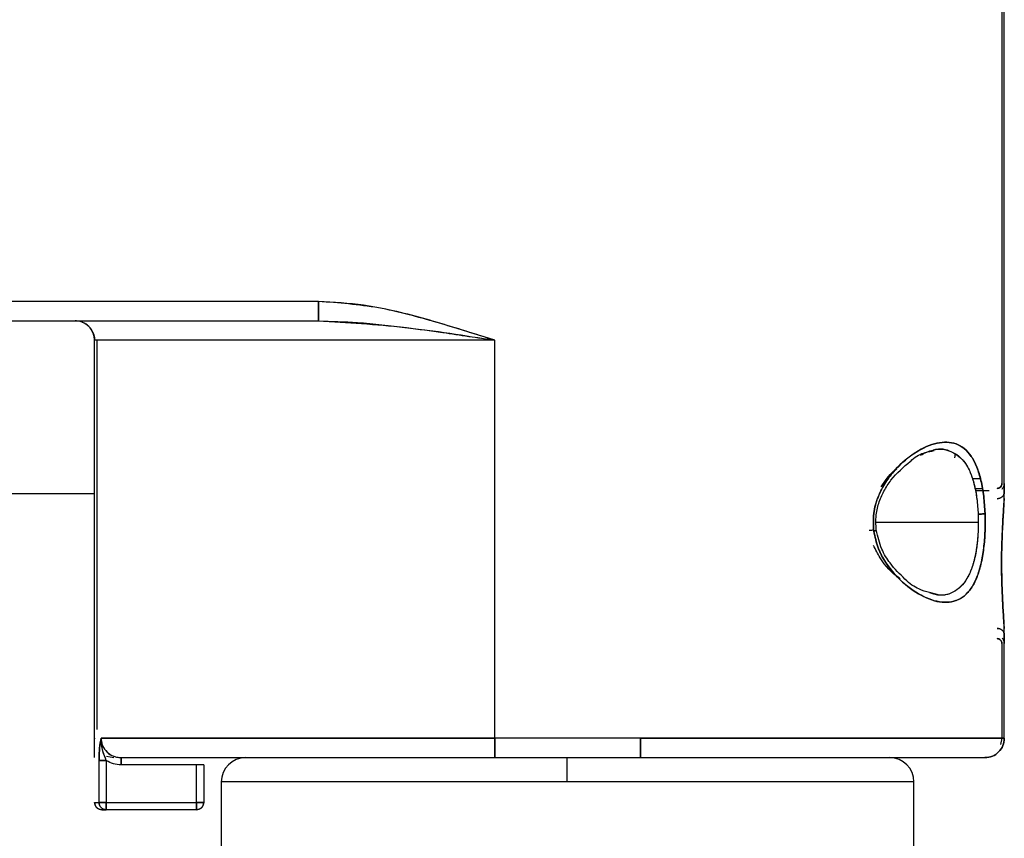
# Model space of a CAD drawing. Header units: millimetres. Extents: x -124 to 136, y -37 to 210.
# Tile 15 of 16: x 58 to 99, y 137 to 170. Entities that reach past the tile are written whole.
import ezdxf

# ---------------------------------------------------------------- set-up
doc = ezdxf.new("R2010")
doc.units = ezdxf.units.MM

msp = doc.modelspace()

# ---------------------------------------------------------------- linework, layer by layer
at = {"color": 7, "linetype": 'Continuous', "lineweight": 25}
for p, q in [((98.944, 201.187), (98.944, 151.331)), ((99.044, 150.976), (99.044, 201.187)), ((70.778, 158.837), (15.344, 158.837)), ((15.344, 158.037), (70.778, 158.037)), ((61.484, 157.543), (61.545, 157.237)), ((61.545, 140.046), (61.545, 157.237)), ((61.645, 141.2), (61.645, 157.237)), ((78.044, 140.837), (78.044, 157.237)), ((97.726, 151.535), (98.061, 151.535)), ((97.832, 151.131), (98.138, 151.131)), ((98.421, 151.031), (97.851, 151.031)), ((61.545, 150.914), (23.844, 150.914)), ((97.966, 150.066), (97.972, 149.737)), ((93.731, 149.737), (97.972, 149.737)), ((95.653, 146.737), (95.653, 146.737)), ((99.044, 140.837), (99.044, 145.098)), ((98.944, 144.743), (98.944, 140.837)), ((61.544, 140.837), (61.544, 140.816)), ((84.044, 140.837), (78.044, 140.837)), ((98.944, 140.837), (98.892, 140.577)), ((62.041, 140.097), (62.344, 140.037)), ((62.638, 140.037), (65.744, 140.037)), ((78.044, 140.037), (84.044, 140.037)), ((81.011, 140.037), (81.009, 139.037)), ((61.73, 138.187), (61.73, 139.916)), ((62.027, 139.916), (62.027, 138.187)), ((65.744, 139.737), (62.638, 139.737)), ((65.744, 138.187), (65.744, 139.737)), ((66.044, 139.737), (66.044, 138.187)), ((66.769, 139.037), (66.769, 135.537)), ((95.319, 139.037), (66.769, 139.037)), ((95.319, 135.537), (95.319, 139.037)), ((61.545, 138.187), (61.73, 138.187)), ((62.027, 138.187), (65.744, 138.187)), ((65.744, 137.887), (62.027, 137.887))]:
    msp.add_line(p, q, dxfattribs=at)
for centre, start, end in [((67.769, 139.037), 90, 180), ((94.319, 139.037), 0, 90)]:
    msp.add_arc(centre, 1, start, end, dxfattribs=at)
for points in [[(70.778, 158.037), (70.778, 158.049), (70.778, 158.073), (70.778, 158.258), (70.778, 158.523), (70.778, 158.732), (70.778, 158.837)], [(60.745, 158.037), (60.896, 158.037), (61.198, 158.037), (63.351, 158.037), (66.522, 158.037), (69.359, 158.037), (70.778, 158.037)], [(78.044, 157.237), (76.973, 157.237), (74.829, 157.237), (71.737, 157.237), (68.882, 157.237), (66.375, 157.237), (64.306, 157.237), (62.77, 157.237), (61.766, 157.237), (61.619, 157.237), (61.545, 157.237)], [(78.044, 157.237), (76.973, 157.237), (74.829, 157.237), (71.737, 157.237), (68.882, 157.237), (66.375, 157.237), (64.306, 157.237), (62.77, 157.237), (61.766, 157.237), (61.619, 157.237), (61.545, 157.237)], [(78.044, 157.237), (77.099, 157.237), (75.21, 157.237), (72.483, 157.237), (69.968, 157.237), (67.762, 157.237), (65.944, 157.237), (64.598, 157.237), (63.724, 157.237), (63.604, 157.237), (63.544, 157.237)], [(99.044, 151.331), (99.044, 151.305), (99.044, 151.254), (99.044, 151.069), (99.044, 150.976)], [(99.044, 150.976), (99.04, 150.941), (99.031, 150.871), (98.961, 150.783), (98.862, 150.721), (98.783, 150.713), (98.744, 150.709)], [(98.744, 145.365), (98.783, 145.361), (98.862, 145.353), (98.961, 145.291), (99.031, 145.203), (99.04, 145.133), (99.044, 145.098)], [(99.044, 145.098), (99.044, 145.005), (99.044, 144.82), (99.044, 144.769), (99.044, 144.743)], [(78.044, 140.837), (77.089, 140.837), (75.178, 140.837), (72.398, 140.837), (69.787, 140.837), (67.426, 140.837), (65.383, 140.837), (63.729, 140.837), (62.472, 140.837), (62.033, 140.837), (61.814, 140.837)], [(61.814, 140.837), (62.033, 140.837), (62.472, 140.837), (63.729, 140.837), (65.383, 140.837), (67.426, 140.837), (69.787, 140.837), (72.398, 140.837), (75.178, 140.837), (77.089, 140.837), (78.044, 140.837)], [(78.044, 140.037), (78.044, 140.049), (78.044, 140.073), (78.044, 140.258), (78.044, 140.523), (78.044, 140.732), (78.044, 140.837)], [(78.044, 140.837), (78.044, 140.732), (78.044, 140.523), (78.044, 140.258), (78.044, 140.073), (78.044, 140.049), (78.044, 140.037)], [(84.044, 140.037), (84.044, 140.049), (84.044, 140.073), (84.044, 140.258), (84.044, 140.523), (84.044, 140.732), (84.044, 140.837)], [(99.044, 140.837), (98.988, 140.837), (98.877, 140.837), (97.985, 140.837), (96.598, 140.837), (94.719, 140.837), (92.431, 140.837), (89.821, 140.837), (86.989, 140.837), (85.026, 140.837), (84.044, 140.837)], [(84.044, 140.837), (84.044, 140.732), (84.044, 140.523), (84.044, 140.258), (84.044, 140.073), (84.044, 140.049), (84.044, 140.037)], [(84.044, 140.837), (85.026, 140.837), (86.989, 140.837), (89.821, 140.837), (92.431, 140.837), (94.719, 140.837), (96.598, 140.837), (97.985, 140.837), (98.877, 140.837), (98.988, 140.837), (99.044, 140.837)], [(98.244, 140.037), (98.349, 140.049), (98.559, 140.073), (98.823, 140.258), (99.008, 140.523), (99.032, 140.732), (99.044, 140.837)], [(99.044, 140.837), (99.032, 140.732), (99.008, 140.523), (98.823, 140.258), (98.559, 140.073), (98.349, 140.049), (98.244, 140.037)], [(62.638, 139.737), (62.638, 139.776), (62.638, 139.855), (62.638, 139.954), (62.638, 140.024), (62.638, 140.033), (62.638, 140.037)], [(62.638, 140.037), (62.856, 140.037), (63.291, 140.037), (64.502, 140.037), (66.08, 140.037), (68.02, 140.037), (70.255, 140.037), (72.72, 140.037), (75.342, 140.037), (77.143, 140.037), (78.044, 140.037)], [(62.638, 140.037), (62.856, 140.037), (63.291, 140.037), (64.502, 140.037), (66.08, 140.037), (68.02, 140.037), (70.255, 140.037), (72.72, 140.037), (75.342, 140.037), (77.143, 140.037), (78.044, 140.037)], [(84.044, 140.037), (84.973, 140.037), (86.832, 140.037), (89.513, 140.037), (91.984, 140.037), (94.149, 140.037), (95.929, 140.037), (97.241, 140.037), (98.086, 140.037), (98.191, 140.037), (98.244, 140.037)], [(84.044, 140.037), (84.973, 140.037), (86.832, 140.037), (89.513, 140.037), (91.984, 140.037), (94.149, 140.037), (95.929, 140.037), (97.241, 140.037), (98.086, 140.037), (98.191, 140.037), (98.244, 140.037)], [(62.027, 139.916), (61.991, 139.916), (61.92, 139.916), (61.827, 139.916), (61.757, 139.916), (61.739, 139.916), (61.73, 139.916)], [(66.044, 139.737), (66.04, 139.737), (66.031, 139.737), (65.961, 139.737), (65.862, 139.737), (65.783, 139.737), (65.744, 139.737)], [(66.044, 139.737), (66.04, 139.737), (66.031, 139.737), (65.961, 139.737), (65.862, 139.737), (65.783, 139.737), (65.744, 139.737)], [(61.73, 138.187), (61.739, 138.187), (61.757, 138.187), (61.827, 138.187), (61.92, 138.187), (61.991, 138.187), (62.027, 138.187)], [(62.027, 138.187), (61.991, 138.187), (61.92, 138.187), (61.827, 138.187), (61.757, 138.187), (61.739, 138.187), (61.73, 138.187)], [(61.73, 138.187), (61.734, 138.148), (61.743, 138.069), (61.812, 137.97), (61.91, 137.901), (61.988, 137.892), (62.027, 137.887)], [(62.027, 137.887), (61.988, 137.892), (61.91, 137.901), (61.812, 137.97), (61.743, 138.069), (61.734, 138.148), (61.73, 138.187)], [(62.027, 138.187), (62.027, 138.148), (62.027, 138.069), (62.027, 137.97), (62.027, 137.901), (62.027, 137.892), (62.027, 137.887)], [(62.027, 137.887), (62.027, 137.892), (62.027, 137.901), (62.027, 137.97), (62.027, 138.069), (62.027, 138.148), (62.027, 138.187)], [(65.744, 138.187), (65.783, 138.187), (65.862, 138.187), (65.961, 138.187), (66.031, 138.187), (66.04, 138.187), (66.044, 138.187)], [(65.744, 138.187), (65.744, 138.148), (65.744, 138.069), (65.744, 137.97), (65.744, 137.901), (65.744, 137.892), (65.744, 137.887)], [(66.044, 138.187), (66.04, 138.187), (66.031, 138.187), (65.961, 138.187), (65.862, 138.187), (65.783, 138.187), (65.744, 138.187)], [(65.744, 137.887), (65.783, 137.892), (65.862, 137.901), (65.961, 137.97), (66.031, 138.069), (66.04, 138.148), (66.044, 138.187)], [(65.744, 137.887), (65.744, 137.892), (65.744, 137.901), (65.744, 137.97), (65.744, 138.069), (65.744, 138.148), (65.744, 138.187)], [(66.044, 138.187), (66.04, 138.148), (66.031, 138.069), (65.961, 137.97), (65.862, 137.901), (65.783, 137.892), (65.744, 137.887)], [(61.845, 137.887), (61.856, 137.887), (61.878, 137.887), (61.977, 137.887), (62.027, 137.887)]]:
    msp.add_open_spline(points, degree=3, dxfattribs=at)
for points, knots in [([(78.044, 157.237), (77.253, 157.487), (75.671, 157.988), (73.262, 158.65), (71.605, 158.775), (70.778, 158.837)], [0, 0, 0, 0, 0.33366, 0.667259, 1, 1, 1, 1]), ([(70.778, 158.837), (70.778, 158.736), (70.778, 158.582), (70.778, 158.395), (70.778, 158.267), (70.778, 158.164), (70.778, 158.064), (70.778, 158.048), (70.778, 158.037)], [0, 0, 0, 0, 0.239457, 0.368361, 0.5, 0.631639, 0.760543, 1, 1, 1, 1]), ([(78.044, 157.237), (77.451, 157.427), (76.265, 157.806), (74.468, 158.314), (72.643, 158.73), (71.399, 158.801), (70.778, 158.837)], [0, 0, 0, 0, 0.250197, 0.500356, 0.750338, 1, 1, 1, 1]), ([(61.545, 157.237), (61.539, 157.315), (61.524, 157.488), (61.414, 157.695), (61.271, 157.849), (61.124, 157.949), (60.945, 158.022), (60.813, 158.032), (60.745, 158.037)], [0, 0, 0, 0, 0.185595, 0.41365, 0.544201, 0.68545, 0.837386, 1, 1, 1, 1]), ([(61.545, 157.237), (61.533, 157.342), (61.508, 157.55), (61.326, 157.823), (61.143, 157.925), (61.051, 157.976)], [0, 0, 0, 0, 0.334367, 0.666868, 1, 1, 1, 1]), ([(70.778, 158.037), (71.96, 157.967), (74.375, 157.824), (76.805, 157.435), (78.044, 157.237)], [0, 0, 0, 0, 0.48989, 1, 1, 1, 1]), ([(70.778, 158.037), (71.311, 158.021), (72.517, 157.986), (74.226, 157.787), (76.114, 157.532), (77.329, 157.346), (78.044, 157.237)], [0, 0, 0, 0, 0.221337, 0.500138, 0.705712, 1, 1, 1, 1]), ([(61.472, 157.544), (61.487, 157.519), (61.539, 157.425), (61.543, 157.317), (61.545, 157.237)], [0, 0, 0, 0, 0.2704889, 1, 1, 1, 1]), ([(98.25, 150.099), (98.235, 150.337), (98.206, 150.813), (98.092, 151.463), (97.921, 152.025), (97.614, 152.621), (97.084, 153.048), (96.282, 153.063), (95.396, 152.677), (94.657, 152.063), (94.137, 151.394), (93.823, 150.796), (93.621, 150.101), (93.649, 149.615), (93.663, 149.372)], [0, 0, 0, 0, 0.0619484, 0.1242721, 0.1864823, 0.2491319, 0.3743334, 0.5000259, 0.6256627, 0.7510133, 0.8134577, 0.8758959, 0.9378662, 1, 1, 1, 1]), ([(93.663, 149.372), (93.649, 149.618), (93.622, 150.109), (93.828, 150.809), (94.146, 151.408), (94.667, 152.074), (95.405, 152.681), (96.285, 153.062), (97.08, 153.048), (97.61, 152.625), (97.918, 152.035), (98.09, 151.472), (98.206, 150.82), (98.235, 150.339), (98.25, 150.099)], [0, 0, 0, 0, 0.062844, 0.1254, 0.188172, 0.250678, 0.375639, 0.500412, 0.625085, 0.749588, 0.812727, 0.874616, 0.937407, 1, 1, 1, 1]), ([(95.168, 152.241), (95.191, 152.263), (95.391, 152.463), (95.735, 152.616), (96.029, 152.668), (96.149, 152.689)], [0, 0, 0, 0, 0.0684244, 0.6200874, 1, 1, 1, 1]), ([(95.588, 152.502), (95.764, 152.587), (96.215, 152.805), (96.864, 152.714), (97.362, 152.334), (97.651, 151.798), (97.812, 151.298), (97.924, 150.713), (97.952, 150.283), (97.966, 150.066)], [0, 0, 0, 0, 0.137352, 0.352695, 0.567588, 0.674652, 0.78186, 0.89004, 1, 1, 1, 1]), ([(96.126, 152.718), (96.126, 152.718), (96.398, 152.812), (96.88, 152.694), (97.378, 152.316), (97.661, 151.772), (97.819, 151.27), (97.925, 150.695), (97.952, 150.276), (97.966, 150.066)], [0, 0, 0, 0, 0.000038, 0.253303, 0.503395, 0.628296, 0.752088, 0.876346, 1, 1, 1, 1]), ([(93.768, 149.411), (93.755, 149.6), (93.73, 149.977), (93.857, 150.531), (94.076, 151.033), (94.503, 151.693), (94.893, 152.015), (95.168, 152.241)], [0, 0, 0, 0, 0.149316, 0.298647, 0.452293, 0.614097, 1, 1, 1, 1]), ([(97.009, 152.392), (97.009, 152.393), (97.018, 152.45), (97.018, 152.481), (97.019, 152.511)], [0, 0, 0, 0, 0.015019, 1, 1, 1, 1]), ([(93.971, 151.194), (94.128, 151.438), (94.322, 151.739), (94.565, 151.903), (94.611, 151.934)], [0, 0, 0, 0, 0.81104, 1, 1, 1, 1]), ([(98.744, 151.131), (98.77, 151.134), (98.823, 151.14), (98.889, 151.186), (98.935, 151.252), (98.941, 151.305), (98.944, 151.331)], [0, 0, 0, 0, 0.250058, 0.499729, 0.749167, 1, 1, 1, 1]), ([(98.944, 151.331), (98.941, 151.305), (98.936, 151.252), (98.889, 151.186), (98.823, 151.14), (98.77, 151.134), (98.744, 151.131)], [0, 0, 0, 0, 0.249599, 0.500663, 0.749618, 1, 1, 1, 1]), ([(98.944, 151.109), (98.953, 151.117), (98.978, 151.139), (99.01, 151.188), (99.039, 151.255), (99.042, 151.305), (99.044, 151.331)], [0, 0, 0, 0, 0.139258, 0.405367, 0.692286, 1, 1, 1, 1]), ([(98.744, 150.709), (98.782, 150.713), (98.84, 150.718), (98.91, 150.752), (98.958, 150.786), (98.996, 150.829), (99.034, 150.891), (99.04, 150.943), (99.044, 150.976)], [0, 0, 0, 0, 0.239457, 0.368361, 0.5, 0.631639, 0.760543, 1, 1, 1, 1]), ([(99.044, 145.098), (99.04, 145.255), (99.031, 145.569), (98.983, 146.285), (98.942, 147.122), (98.926, 148.036), (98.942, 148.948), (98.983, 149.784), (99.031, 150.503), (99.04, 150.818), (99.044, 150.976)], [0, 0, 0, 0, 0.124811, 0.24981, 0.374857, 0.499852, 0.624714, 0.749457, 0.874369, 1, 1, 1, 1]), ([(99.034, 150.715), (99.032, 150.634), (99.024, 150.39), (98.982, 149.775), (98.942, 148.945), (98.926, 148.036), (98.943, 147.126), (98.982, 146.295), (99.025, 145.681), (99.032, 145.438), (99.035, 145.357)], [0, 0, 0, 0, 0.072032, 0.215422, 0.357811, 0.499927, 0.642197, 0.78493, 0.928292, 1, 1, 1, 1]), ([(98.25, 150.099), (98.254, 149.854), (98.261, 149.364), (98.202, 148.646), (98.089, 147.993), (97.916, 147.436), (97.684, 146.991), (97.3, 146.571), (96.692, 146.364), (95.844, 146.56), (94.953, 147.117), (94.257, 147.873), (93.817, 148.664), (93.714, 149.136), (93.663, 149.372)], [0, 0, 0, 0, 0.0630514, 0.1257938, 0.1883398, 0.2507813, 0.3125803, 0.3760995, 0.5008822, 0.6257159, 0.7504587, 0.874588, 0.9372909, 1, 1, 1, 1]), ([(93.663, 149.372), (93.714, 149.138), (93.815, 148.669), (94.252, 147.878), (94.949, 147.12), (95.845, 146.559), (96.7, 146.363), (97.309, 146.576), (97.693, 147.005), (97.923, 147.454), (98.094, 148.016), (98.204, 148.667), (98.262, 149.377), (98.254, 149.859), (98.25, 150.099)], [0, 0, 0, 0, 0.062164, 0.124578, 0.248831, 0.374319, 0.500233, 0.626056, 0.688976, 0.75177, 0.814057, 0.876159, 0.938211, 1, 1, 1, 1]), ([(97.966, 150.066), (97.996, 150.068), (98.058, 150.071), (98.143, 150.079), (98.213, 150.089), (98.238, 150.096), (98.25, 150.099)], [0, 0, 0, 0, 0.2438363, 0.5, 0.7561637, 1, 1, 1, 1]), ([(98.25, 150.099), (98.238, 150.096), (98.213, 150.089), (98.143, 150.079), (98.058, 150.071), (97.996, 150.068), (97.966, 150.066)], [0, 0, 0, 0, 0.2438363, 0.5, 0.7561637, 1, 1, 1, 1]), ([(97.966, 150.066), (97.968, 150.012), (97.972, 149.902), (97.972, 149.792), (97.972, 149.737)], [0, 0, 0, 0, 0.4999977, 1, 1, 1, 1]), ([(93.471, 149.405), (93.496, 149.408), (93.55, 149.415), (93.618, 149.421), (93.651, 149.421), (93.663, 149.422)], [0, 0, 0, 0, 0.3559221, 0.7657606, 1, 1, 1, 1]), ([(93.663, 149.372), (93.681, 149.376), (93.719, 149.385), (93.759, 149.399), (93.765, 149.407), (93.768, 149.411)], [0, 0, 0, 0, 0.291381, 0.626901, 1, 1, 1, 1]), ([(93.768, 149.411), (93.765, 149.407), (93.759, 149.399), (93.719, 149.385), (93.681, 149.376), (93.663, 149.372)], [0, 0, 0, 0, 0.373099, 0.708619, 1, 1, 1, 1]), ([(94.947, 147.396), (94.737, 147.601), (94.386, 147.941), (93.952, 148.636), (93.832, 149.142), (93.768, 149.411)], [0, 0, 0, 0, 0.41284, 0.687963, 1, 1, 1, 1]), ([(97.972, 149.737), (97.967, 149.516), (97.957, 149.078), (97.874, 148.461), (97.74, 147.918), (97.488, 147.313), (97.03, 146.836), (96.467, 146.672), (96.089, 146.788), (95.98, 146.822)], [0, 0, 0, 0, 0.116221, 0.230294, 0.343046, 0.455335, 0.681805, 0.90851, 1, 1, 1, 1]), ([(97.972, 149.737), (97.968, 149.525), (97.958, 149.102), (97.88, 148.497), (97.751, 147.954), (97.506, 147.341), (97.054, 146.849), (96.497, 146.672), (96.121, 146.784), (96.016, 146.815)], [0, 0, 0, 0, 0.112485, 0.225208, 0.338431, 0.451727, 0.679588, 0.910079, 1, 1, 1, 1]), ([(94.758, 147.41), (94.733, 147.425), (94.433, 147.607), (94.012, 148.075), (93.739, 148.61), (93.65, 148.785)], [0, 0, 0, 0, 0.056543, 0.692996, 1, 1, 1, 1]), ([(96.376, 146.737), (96.1, 146.797), (95.646, 146.896), (95.135, 147.193), (94.948, 147.395), (94.947, 147.396)], [0, 0, 0, 0, 0.608887, 0.997726, 1, 1, 1, 1]), ([(99.044, 145.098), (99.04, 145.131), (99.034, 145.183), (98.996, 145.245), (98.958, 145.288), (98.91, 145.323), (98.84, 145.356), (98.782, 145.361), (98.744, 145.365)], [0, 0, 0, 0, 0.239457, 0.368361, 0.5, 0.631639, 0.760543, 1, 1, 1, 1]), ([(98.744, 144.944), (98.77, 144.94), (98.823, 144.934), (98.889, 144.888), (98.935, 144.822), (98.941, 144.769), (98.944, 144.743)], [0, 0, 0, 0, 0.2500575, 0.4997293, 0.7491668, 1, 1, 1, 1]), ([(98.944, 144.743), (98.941, 144.769), (98.935, 144.822), (98.889, 144.888), (98.823, 144.934), (98.77, 144.94), (98.744, 144.944)], [0, 0, 0, 0, 0.250071, 0.499757, 0.749176, 1, 1, 1, 1]), ([(98.744, 144.944), (98.77, 144.941), (98.823, 144.935), (98.889, 144.888), (98.935, 144.822), (98.941, 144.769), (98.944, 144.743)], [0, 0, 0, 0, 0.249453, 0.500639, 0.749596, 1, 1, 1, 1]), ([(99.044, 144.743), (99.042, 144.769), (99.039, 144.819), (99.01, 144.886), (98.982, 144.931), (98.961, 144.95), (98.956, 144.954)], [0, 0, 0, 0, 0.328818, 0.635415, 0.919774, 1, 1, 1, 1]), ([(61.814, 140.837), (61.791, 140.709), (61.758, 140.516), (61.734, 140.185), (61.731, 140.005), (61.73, 139.916)], [0, 0, 0, 0, 0.502031, 0.751241, 1, 1, 1, 1]), ([(61.73, 139.916), (61.731, 140.002), (61.734, 140.183), (61.758, 140.514), (61.792, 140.709), (61.814, 140.837)], [0, 0, 0, 0, 0.240547, 0.499491, 1, 1, 1, 1]), ([(62.027, 139.916), (61.967, 140.067), (61.848, 140.371), (61.825, 140.682), (61.814, 140.837)], [0, 0, 0, 0, 0.50004, 1, 1, 1, 1]), ([(61.814, 140.837), (61.817, 140.784), (61.823, 140.679), (61.889, 140.475), (62.045, 140.261), (62.225, 140.115), (62.334, 140.095), (62.339, 140.094)], [0, 0, 0, 0, 0.163737, 0.327708, 0.655042, 0.984504, 1, 1, 1, 1]), ([(62.027, 139.916), (61.976, 140.046), (61.857, 140.35), (61.83, 140.66), (61.814, 140.837)], [0, 0, 0, 0, 0.430011, 1, 1, 1, 1]), ([(61.814, 140.837), (61.817, 140.785), (61.823, 140.681), (61.871, 140.53), (61.949, 140.387), (62.082, 140.232), (62.257, 140.117), (62.459, 140.048), (62.577, 140.041), (62.638, 140.037)], [0, 0, 0, 0, 0.121206, 0.2448732, 0.3712611, 0.5006013, 0.7232784, 0.8549877, 1, 1, 1, 1]), ([(62.638, 140.037), (62.638, 140.033), (62.638, 140.027), (62.638, 139.989), (62.638, 139.951), (62.638, 139.903), (62.638, 139.833), (62.638, 139.775), (62.638, 139.737)], [0, 0, 0, 0, 0.239457, 0.368361, 0.5, 0.631639, 0.760543, 1, 1, 1, 1]), ([(61.73, 139.916), (61.739, 139.916), (61.756, 139.916), (61.827, 139.916), (61.921, 139.916), (61.992, 139.916), (62.027, 139.916)], [0, 0, 0, 0, 0.241949, 0.5, 0.758051, 1, 1, 1, 1]), ([(62.638, 139.737), (62.53, 139.745), (62.313, 139.761), (62.122, 139.864), (62.027, 139.916)], [0, 0, 0, 0, 0.499799, 1, 1, 1, 1]), ([(62.638, 139.737), (62.53, 139.745), (62.314, 139.76), (62.122, 139.864), (62.027, 139.916)], [0, 0, 0, 0, 0.498496, 1, 1, 1, 1]), ([(61.845, 137.887), (61.806, 137.892), (61.728, 137.901), (61.628, 137.97), (61.559, 138.069), (61.55, 138.148), (61.545, 138.187)], [0, 0, 0, 0, 0.25006, 0.4997365, 0.7491661, 1, 1, 1, 1]), ([(61.545, 138.187), (61.55, 138.148), (61.559, 138.069), (61.628, 137.97), (61.727, 137.901), (61.806, 137.892), (61.845, 137.887)], [0, 0, 0, 0, 0.25, 0.5, 0.75, 1, 1, 1, 1])]:
    msp.add_open_spline(points, degree=3, knots=knots, dxfattribs=at)

doc.saveas('drawing.dxf')
